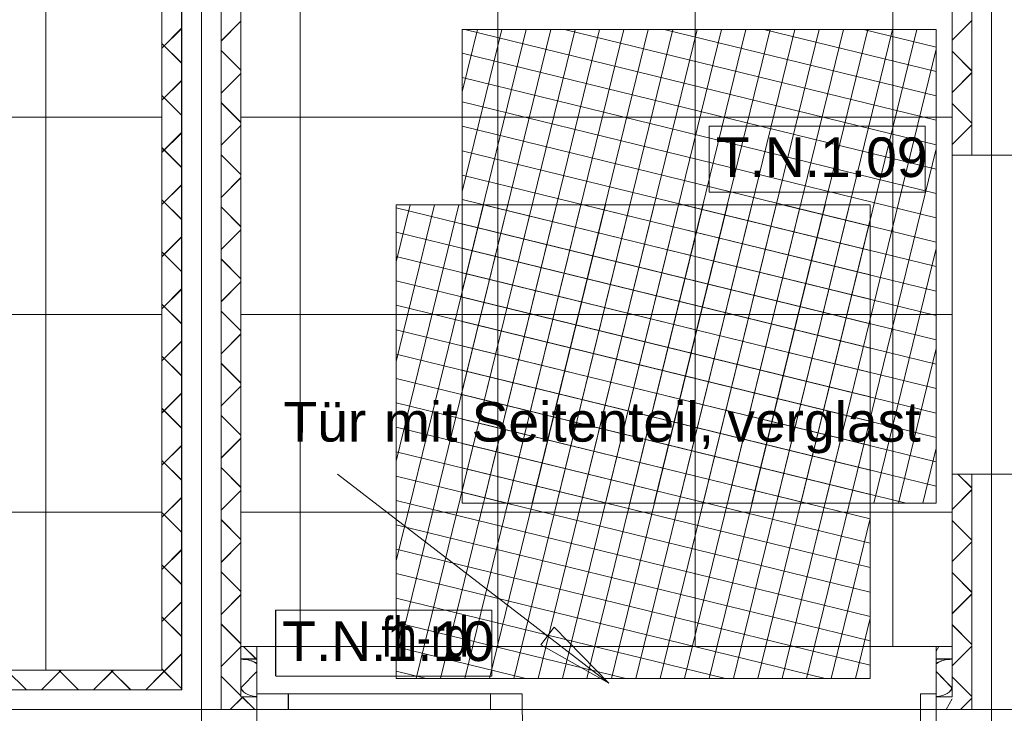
# Model space of a CAD drawing. Extents: x 229 to 926, y 37 to 878.
# Tile 9 of 163: x 491 to 554, y 165 to 209. Entities that reach past the tile are written whole.
import ezdxf
from ezdxf.lldxf.tags import DXFTag

# ---------------------------------------------------------------- set-up
doc = ezdxf.new("R2010")
doc.units = 0
doc.layers.get('0').update_dxf_attribs({"linetype": 'fein_strichliert', "lineweight": 13})
for name, color, linetype, lineweight in [('Axen', 7, 'Continuous', 25), ('Axen-A03CPAFYA9', 7, 'Continuous', 25), ('Beschriftung', 7, 'Continuous', 25), ('Beschriftung-A03CPAFWA9', 7, 'Continuous', 25), ('Bewegungsfläche', 7, 'Continuous', 25), ('Deckenspiegel', 7, 'Continuous', 25), ('Fullfläche', 7, 'Continuous', 25), ('Fullfläche-A03CPAG4A9', 7, 'Continuous', 25), ('Maßlinien', 7, 'Continuous', 25), ('Maßlinien-A03CPAG1A9', 7, 'Continuous', 25), ('Türen', 7, 'Continuous', 25), ('Türen-A03CPAFZA9', 7, 'Continuous', 25), ('Wände', 7, 'Continuous', 25), ('Wände-A03CPAG0A9', 7, 'Continuous', 25)]:
    doc.layers.add(name, color=color, linetype=linetype, lineweight=lineweight)
doc.styles.get("Standard").update_dxf_attribs({"font": 'arial.ttf'})
tags = doc.linetypes.add('ALL_S25', pattern=[0.001, 0, -0.001]).pattern_tags.tags
tags[6:7] = [DXFTag(74, 4), DXFTag(75, 0), DXFTag(340, '0'), DXFTag(46, 1.0), DXFTag(50, 0.0), DXFTag(44, 0.0), DXFTag(45, 0.0)]
tags[4:5] = [DXFTag(74, 4), DXFTag(75, 0), DXFTag(340, '0'), DXFTag(46, 1.0), DXFTag(50, 0.0), DXFTag(44, 0.0), DXFTag(45, 0.0)]
tags = doc.linetypes.add('ALL_S25-A03CPAG2A9', pattern=[0.001, 0, -0.001]).pattern_tags.tags
tags[6:7] = [DXFTag(74, 4), DXFTag(75, 0), DXFTag(340, '0'), DXFTag(46, 1.0), DXFTag(50, 0.0), DXFTag(44, 0.0), DXFTag(45, 0.0)]
tags[4:5] = [DXFTag(74, 4), DXFTag(75, 0), DXFTag(340, '0'), DXFTag(46, 1.0), DXFTag(50, 0.0), DXFTag(44, 0.0), DXFTag(45, 0.0)]
tags = doc.linetypes.add('fein_strichliert', pattern=[4, 1, -2, 1]).pattern_tags.tags
tags[8:9] = [DXFTag(74, 4), DXFTag(75, 0), DXFTag(340, '0'), DXFTag(46, 0.0), DXFTag(50, 0.0), DXFTag(44, 0.0), DXFTag(45, 0.0)]
tags[6:7] = [DXFTag(74, 4), DXFTag(75, 0), DXFTag(340, '0'), DXFTag(46, 0.0), DXFTag(50, 0.0), DXFTag(44, 0.0), DXFTag(45, 0.0)]
tags[4:5] = [DXFTag(74, 4), DXFTag(75, 0), DXFTag(340, '0'), DXFTag(46, 0.0), DXFTag(50, 0.0), DXFTag(44, 0.0), DXFTag(45, 0.0)]

# ---------------------------------------------------------------- blocks, each defined once
blk = doc.blocks.new('Referenz-A03CPAFUA9', base_point=(255.728, 66.032))
at = {"layer": 'Axen', "color": 0, "linetype": 'ALL_S25', "lineweight": -2, "ltscale": 0.13}
for p, q in [((502.835, 66.032), (502.835, 801.547)), ((552.835, 66.032), (552.835, 801.547)), ((735.547, 165.341), (301.611, 165.341))]:
    blk.add_line(p, q, dxfattribs=at)
at = {"layer": 'Beschriftung', "color": 0, "lineweight": -2}
for p, q in [((548.641, 202.265), (534.969, 202.267)), ((534.969, 202.267), (534.969, 198.1)), ((548.641, 198.099), (548.641, 202.265)), ((534.969, 198.1), (548.641, 198.099)), ((528.614, 167.009), (511.442, 180.238)), ((521.205, 171.629), (507.533, 171.631)), ((507.533, 171.631), (507.533, 167.464)), ((521.205, 167.463), (521.205, 171.629)), ((524.305, 169.445), (525.159, 170.554)), ((524.305, 169.445), (525.159, 170.554)), ((524.732, 169.999), (524.455, 170.213)), ((525.159, 170.554), (528.614, 167.009)), ((525.159, 170.554), (528.614, 167.009)), ((528.614, 167.009), (524.305, 169.445)), ((528.614, 167.009), (524.305, 169.445)), ((507.533, 167.464), (521.205, 167.463)), ((528.614, 167.009), (528.614, 167.009)), ((528.614, 167.009), (528.614, 167.009)), ((528.614, 167.009), (528.614, 167.009))]:
    blk.add_line(p, q, dxfattribs=at)
at = {"layer": 'Bewegungsfläche', "color": 0, "lineweight": -2}
for p, q in [((519.335, 204.45), (520.303, 208.406)), ((519.335, 198.139), (521.847, 208.406)), ((519.335, 191.828), (523.391, 208.406)), ((519.335, 185.517), (524.936, 208.406)), ((519.335, 179.206), (526.48, 208.406)), ((549.335, 208.406), (519.335, 208.406)), ((519.335, 208.406), (519.335, 178.406)), ((519.335, 204.45), (520.303, 208.406)), ((519.335, 198.139), (521.847, 208.406)), ((519.335, 191.828), (523.391, 208.406)), ((519.335, 185.517), (524.936, 208.406)), ((519.335, 179.206), (526.48, 208.406)), ((549.335, 208.406), (519.335, 208.406)), ((519.335, 208.406), (519.335, 178.406)), ((519.493, 208.406), (549.335, 201.104)), ((519.493, 208.406), (549.335, 201.104)), ((520.684, 178.406), (528.024, 208.406)), ((520.684, 178.406), (528.024, 208.406)), ((522.228, 178.406), (529.569, 208.406)), ((522.228, 178.406), (529.569, 208.406)), ((523.772, 178.406), (531.113, 208.406)), ((523.772, 178.406), (531.113, 208.406)), ((525.316, 178.406), (532.657, 208.406)), ((525.316, 178.406), (532.657, 208.406)), ((525.804, 208.406), (549.335, 202.648)), ((525.804, 208.406), (549.335, 202.648)), ((526.861, 178.406), (534.201, 208.406)), ((526.861, 178.406), (534.201, 208.406)), ((528.405, 178.406), (535.746, 208.406)), ((528.405, 178.406), (535.746, 208.406)), ((529.949, 178.406), (537.29, 208.406)), ((529.949, 178.406), (537.29, 208.406)), ((531.493, 178.406), (538.834, 208.406)), ((531.493, 178.406), (538.834, 208.406)), ((532.115, 208.406), (549.335, 204.193)), ((532.115, 208.406), (549.335, 204.193)), ((533.038, 178.406), (540.378, 208.406)), ((533.038, 178.406), (540.378, 208.406)), ((534.582, 178.406), (541.923, 208.406)), ((534.582, 178.406), (541.923, 208.406)), ((536.126, 178.406), (543.467, 208.406)), ((536.126, 178.406), (543.467, 208.406)), ((537.67, 178.406), (545.011, 208.406)), ((537.67, 178.406), (545.011, 208.406)), ((538.427, 208.406), (549.335, 205.737)), ((538.427, 208.406), (549.335, 205.737)), ((539.215, 178.406), (546.556, 208.406)), ((539.215, 178.406), (546.556, 208.406)), ((540.759, 178.406), (548.1, 208.406)), ((540.759, 178.406), (548.1, 208.406)), ((544.738, 208.406), (549.335, 207.281)), ((544.738, 208.406), (549.335, 207.281)), ((549.335, 178.406), (549.335, 208.406)), ((549.335, 178.406), (549.335, 208.406)), ((519.335, 206.9), (549.335, 199.56)), ((519.335, 206.9), (549.335, 199.56)), ((542.303, 178.406), (549.335, 207.145)), ((542.303, 178.406), (549.335, 207.145)), ((519.335, 205.356), (549.335, 198.016)), ((519.335, 205.356), (549.335, 198.016)), ((519.335, 203.812), (549.335, 196.471)), ((519.335, 203.812), (549.335, 196.471)), ((519.335, 202.268), (549.335, 194.927)), ((519.335, 202.268), (549.335, 194.927)), ((519.335, 200.723), (549.335, 193.383)), ((519.335, 200.723), (549.335, 193.383)), ((543.848, 178.406), (549.335, 200.833)), ((543.848, 178.406), (549.335, 200.833)), ((519.335, 199.179), (549.335, 191.838)), ((519.335, 199.179), (549.335, 191.838)), ((519.335, 197.635), (549.335, 190.294)), ((519.335, 197.635), (549.335, 190.294)), ((515.156, 193.683), (516.043, 197.306)), ((515.156, 187.372), (517.587, 197.306)), ((515.156, 181.061), (519.131, 197.306)), ((515.156, 174.75), (520.675, 197.306)), ((515.156, 168.439), (522.22, 197.306)), ((545.157, 197.306), (515.156, 197.306)), ((515.156, 197.306), (515.156, 167.306)), ((515.156, 193.683), (516.043, 197.306)), ((515.156, 187.372), (517.587, 197.306)), ((515.156, 181.061), (519.131, 197.306)), ((515.156, 174.75), (520.675, 197.306)), ((515.156, 168.439), (522.22, 197.306)), ((545.157, 197.306), (515.156, 197.306)), ((515.156, 197.306), (515.156, 167.306)), ((515.156, 197.113), (545.157, 189.772)), ((515.156, 197.113), (545.157, 189.772)), ((516.423, 167.306), (523.764, 197.306)), ((516.423, 167.306), (523.764, 197.306)), ((517.967, 167.306), (525.308, 197.306)), ((517.967, 167.306), (525.308, 197.306)), ((519.512, 167.306), (526.852, 197.306)), ((519.512, 167.306), (526.852, 197.306)), ((520.679, 197.306), (545.157, 191.317)), ((520.679, 197.306), (545.157, 191.317)), ((521.056, 167.306), (528.397, 197.306)), ((521.056, 167.306), (528.397, 197.306)), ((522.6, 167.306), (529.941, 197.306)), ((522.6, 167.306), (529.941, 197.306)), ((524.145, 167.306), (531.485, 197.306)), ((524.145, 167.306), (531.485, 197.306)), ((525.689, 167.306), (533.03, 197.306)), ((525.689, 167.306), (533.03, 197.306)), ((526.99, 197.306), (545.157, 192.861)), ((526.99, 197.306), (545.157, 192.861)), ((527.233, 167.306), (534.574, 197.306)), ((527.233, 167.306), (534.574, 197.306)), ((528.777, 167.306), (536.118, 197.306)), ((528.777, 167.306), (536.118, 197.306)), ((530.322, 167.306), (537.662, 197.306)), ((530.322, 167.306), (537.662, 197.306)), ((531.866, 167.306), (539.207, 197.306)), ((531.866, 167.306), (539.207, 197.306)), ((533.302, 197.306), (545.157, 194.405)), ((533.302, 197.306), (545.157, 194.405)), ((533.41, 167.306), (540.751, 197.306)), ((533.41, 167.306), (540.751, 197.306)), ((534.954, 167.306), (542.295, 197.306)), ((534.954, 167.306), (542.295, 197.306)), ((536.499, 167.306), (543.839, 197.306)), ((536.499, 167.306), (543.839, 197.306)), ((539.613, 197.306), (545.157, 195.95)), ((539.613, 197.306), (545.157, 195.95)), ((545.157, 167.306), (545.157, 197.306)), ((545.157, 167.306), (545.157, 197.306)), ((538.043, 167.306), (545.157, 196.378)), ((538.043, 167.306), (545.157, 196.378)), ((519.335, 196.091), (549.335, 188.75)), ((519.335, 196.091), (549.335, 188.75)), ((515.156, 195.569), (545.157, 188.228)), ((515.156, 195.569), (545.157, 188.228)), ((519.335, 194.546), (549.335, 187.206)), ((519.335, 194.546), (549.335, 187.206)), ((545.392, 178.406), (549.335, 194.522)), ((545.392, 178.406), (549.335, 194.522)), ((515.156, 194.025), (545.157, 186.684)), ((515.156, 194.025), (545.157, 186.684)), ((519.335, 193.002), (549.335, 185.661)), ((519.335, 193.002), (549.335, 185.661)), ((515.156, 192.48), (545.157, 185.14)), ((515.156, 192.48), (545.157, 185.14)), ((519.335, 191.458), (549.335, 184.117)), ((519.335, 191.458), (549.335, 184.117)), ((515.156, 190.936), (545.157, 183.595)), ((515.156, 190.936), (545.157, 183.595)), ((539.587, 167.306), (545.157, 190.067)), ((539.587, 167.306), (545.157, 190.067)), ((519.335, 189.914), (549.335, 182.573)), ((519.335, 189.914), (549.335, 182.573)), ((515.156, 189.392), (545.157, 182.051)), ((515.156, 189.392), (545.157, 182.051)), ((519.335, 188.369), (549.335, 181.029)), ((519.335, 188.369), (549.335, 181.029)), ((546.936, 178.406), (549.335, 188.211)), ((546.936, 178.406), (549.335, 188.211)), ((515.156, 187.848), (545.157, 180.507)), ((515.156, 187.848), (545.157, 180.507)), ((515.156, 186.303), (545.157, 178.963)), ((515.156, 186.303), (545.157, 178.963)), ((519.335, 186.825), (549.335, 179.484)), ((519.335, 186.825), (549.335, 179.484)), ((519.335, 185.281), (547.432, 178.406)), ((519.335, 185.281), (547.432, 178.406)), ((515.156, 184.759), (545.157, 177.418)), ((515.156, 184.759), (545.157, 177.418)), ((515.156, 183.215), (545.157, 175.874)), ((515.156, 183.215), (545.157, 175.874)), ((519.335, 183.736), (541.121, 178.406)), ((519.335, 183.736), (541.121, 178.406)), ((541.131, 167.306), (545.157, 183.755)), ((541.131, 167.306), (545.157, 183.755)), ((519.335, 182.192), (534.809, 178.406)), ((519.335, 182.192), (534.809, 178.406)), ((515.156, 181.67), (545.157, 174.33)), ((515.156, 181.67), (545.157, 174.33)), ((548.48, 178.406), (549.335, 181.9)), ((548.48, 178.406), (549.335, 181.9)), ((515.156, 180.126), (545.157, 172.786)), ((515.156, 180.126), (545.157, 172.786)), ((519.335, 180.648), (528.498, 178.406)), ((519.335, 180.648), (528.498, 178.406)), ((519.335, 179.104), (522.187, 178.406)), ((519.335, 179.104), (522.187, 178.406)), ((515.156, 178.582), (545.157, 171.241)), ((515.156, 178.582), (545.157, 171.241)), ((519.335, 178.406), (549.335, 178.406)), ((519.335, 178.406), (549.335, 178.406)), ((515.156, 177.038), (545.157, 169.697)), ((515.156, 177.038), (545.157, 169.697)), ((542.676, 167.306), (545.157, 177.444)), ((542.676, 167.306), (545.157, 177.444)), ((515.156, 175.493), (545.157, 168.153)), ((515.156, 175.493), (545.157, 168.153)), ((515.156, 173.949), (542.307, 167.306)), ((515.156, 173.949), (542.307, 167.306)), ((515.156, 172.405), (535.996, 167.306)), ((515.156, 172.405), (535.996, 167.306)), ((515.156, 170.861), (529.685, 167.306)), ((515.156, 170.861), (529.685, 167.306)), ((544.22, 167.306), (545.157, 171.133)), ((544.22, 167.306), (545.157, 171.133)), ((515.156, 169.316), (523.373, 167.306)), ((515.156, 169.316), (523.373, 167.306)), ((515.156, 167.772), (517.062, 167.306)), ((515.156, 167.772), (517.062, 167.306)), ((515.156, 167.306), (545.157, 167.306)), ((515.156, 167.306), (545.157, 167.306))]:
    blk.add_line(p, q, dxfattribs=at)
at = {"layer": 'Fullfläche', "color": 0, "lineweight": -2}
for p, q in [((504.085, 207.665), (505.335, 208.914)), ((551.585, 208.961), (550.335, 207.712)), ((500.335, 207.216), (501.585, 208.464)), ((500.335, 207.511), (501.585, 206.262)), ((504.085, 207.061), (505.335, 205.813)), ((551.585, 205.766), (550.335, 207.015)), ((504.085, 204.365), (505.335, 205.614)), ((551.585, 205.661), (550.335, 204.412)), ((500.335, 203.916), (501.585, 205.164)), ((500.335, 204.211), (501.585, 202.962)), ((504.085, 203.761), (505.335, 202.513)), ((551.585, 202.466), (550.335, 203.715)), ((504.085, 201.065), (505.335, 202.314)), ((551.585, 202.361), (550.335, 201.112)), ((500.335, 200.615), (501.585, 201.864)), ((500.335, 200.911), (501.585, 199.662)), ((504.085, 200.461), (505.335, 199.213)), ((504.085, 197.765), (505.335, 199.014)), ((500.335, 197.315), (501.585, 198.564)), ((500.335, 197.611), (501.585, 196.362)), ((504.085, 197.161), (505.335, 195.913)), ((504.085, 194.465), (505.335, 195.714)), ((500.335, 194.015), (501.585, 195.264)), ((500.335, 194.311), (501.585, 193.062)), ((504.085, 193.861), (505.335, 192.613)), ((500.335, 190.715), (501.585, 191.964)), ((504.085, 191.165), (505.335, 192.414)), ((500.335, 191.011), (501.585, 189.762)), ((504.085, 190.562), (505.335, 189.313)), ((504.085, 187.865), (505.335, 189.114)), ((500.335, 187.415), (501.585, 188.664)), ((500.335, 187.711), (501.585, 186.462)), ((504.085, 187.261), (505.335, 186.013)), ((504.085, 184.565), (505.335, 185.814)), ((500.335, 184.115), (501.585, 185.364)), ((500.335, 184.411), (501.585, 183.162)), ((504.085, 183.961), (505.335, 182.713)), ((500.335, 180.815), (501.585, 182.064)), ((504.085, 181.265), (505.335, 182.513)), ((500.335, 181.111), (501.585, 179.862)), ((504.085, 180.661), (505.335, 179.413)), ((551.585, 179.366), (550.71, 180.241)), ((504.085, 177.965), (505.335, 179.213)), ((551.585, 179.261), (550.335, 178.012)), ((500.335, 177.515), (501.585, 178.764)), ((500.335, 177.811), (501.585, 176.562)), ((504.085, 177.362), (505.335, 176.113)), ((551.585, 176.066), (550.335, 177.315)), ((504.085, 174.664), (505.335, 175.913)), ((551.585, 175.96), (550.335, 174.712)), ((500.335, 174.215), (501.585, 175.464)), ((500.335, 174.511), (501.585, 173.262)), ((504.085, 174.061), (505.335, 172.813)), ((551.585, 172.766), (550.335, 174.015)), ((504.085, 171.364), (505.335, 172.613)), ((551.585, 172.66), (550.335, 171.412)), ((500.335, 170.915), (501.585, 172.164)), ((500.335, 171.211), (501.585, 169.962)), ((504.085, 170.761), (505.335, 169.513)), ((551.585, 169.466), (550.335, 170.715)), ((500.335, 167.615), (501.585, 168.864)), ((504.085, 168.064), (505.335, 169.313)), ((505.335, 169.314), (505.363, 169.341)), ((506.306, 168.541), (505.507, 169.341)), ((549.5, 169.341), (549.336, 169.041)), ((551.585, 169.36), (550.335, 168.112)), ((490.508, 167.841), (491.757, 166.591)), ((493.961, 167.841), (492.712, 166.591)), ((493.808, 167.841), (495.057, 166.591)), ((497.261, 167.841), (496.012, 166.591)), ((497.108, 167.841), (498.357, 166.591)), ((500.335, 167.615), (499.312, 166.591)), ((500.335, 167.911), (501.585, 166.662)), ((505.359, 166.741), (506.335, 167.757)), ((550.311, 166.741), (549.336, 167.757)), ((504.085, 167.462), (505.335, 166.213)), ((551.585, 166.167), (550.335, 167.415)), ((505.431, 166.113), (504.66, 165.341)), ((505.407, 166.141), (505.431, 166.116)), ((505.462, 166.141), (505.438, 166.116)), ((505.438, 166.113), (506.21, 165.341)), ((550.335, 166.015), (549.965, 165.341)), ((551.585, 166.06), (550.865, 165.341))]:
    blk.add_line(p, q, dxfattribs=at)
for centre, major_axis, start_param, end_param in [((505.335, 167.941), (1.176, 0), 0.554153, 1.570791), ((550.336, 167.941), (-1.176, 0), 4.712389, 5.72891), ((506.535, 166.741), (1.176, 0), 3.141593, 4.541474), ((549.135, 166.741), (-1.176, 0), 1.741806, 3.141593)]:
    blk.add_ellipse(centre, major_axis=major_axis, ratio=0.5, start_param=start_param, end_param=end_param, dxfattribs=at)
at = {"layer": 'Türen', "color": 0, "lineweight": -2}
for p, q in [((506.335, 166.341), (523.135, 166.341)), ((508.335, 165.341), (508.335, 166.341)), ((521.135, 166.341), (521.135, 165.341)), ((523.135, 165.341), (523.135, 166.341)), ((548.335, 165.341), (548.335, 166.341)), ((548.335, 166.341), (549.335, 166.341)), ((523.135, 165.341), (506.335, 165.341)), ((548.335, 165.341), (548.335, 140.14)), ((549.335, 165.341), (548.335, 165.341))]:
    blk.add_line(p, q, dxfattribs=at)
blk.add_ellipse((548.335, 165.341), major_axis=(-25.2, 0), ratio=1, start_param=0, end_param=1.570796, dxfattribs=at)
at = {"layer": 'Wände', "color": 0, "lineweight": -2}
for p, q in [((551.585, 200.441), (551.585, 380.248)), ((552.835, 200.441), (552.835, 380.248)), ((501.585, 166.591), (501.585, 330.242)), ((502.835, 330.242), (502.835, 165.341)), ((504.085, 330.242), (504.085, 165.341)), ((505.335, 330.242), (505.335, 197.741)), ((550.335, 200.441), (550.335, 318.942)), ((500.335, 215.341), (500.335, 167.841)), ((550.335, 200.441), (555.335, 200.441)), ((505.335, 197.741), (505.335, 166.141)), ((550.335, 180.241), (555.335, 180.241)), ((550.335, 166.141), (550.335, 180.241)), ((551.585, 165.34), (551.585, 180.241)), ((552.835, 165.341), (552.835, 180.241)), ((505.335, 169.341), (506.335, 169.341)), ((506.335, 169.341), (506.335, 165.341)), ((549.335, 169.341), (549.335, 165.341)), ((549.335, 169.341), (550.335, 169.341)), ((506.335, 168.541), (505.335, 168.541)), ((549.336, 168.541), (550.336, 168.541)), ((500.335, 167.841), (382.433, 167.841)), ((381.634, 166.591), (501.585, 166.591)), ((505.335, 166.141), (506.335, 166.141)), ((550.335, 166.141), (549.335, 166.141)), ((502.835, 165.341), (381.634, 165.341)), ((506.335, 165.341), (381.634, 165.341)), ((506.335, 165.341), (506.335, 162.841)), ((549.335, 165.341), (674.036, 165.341)), ((549.335, 165.341), (549.335, 162.841))]:
    blk.add_line(p, q, dxfattribs=at)
at = {"layer": 'Beschriftung', "color": 0, "lineweight": -2, "char_height": 2.50002, "attachment_point": 1, "rotation": 359.99316}
for s, insert in [('{\\fArial;T.N.1.09}', (535.386, 201.557)), ('{\\fArial;Tür}', (508.024, 184.81)), ('{\\fArial;mit}', (514.381, 184.809)), ('{\\fArial;Seitenteil,}', (519.934, 184.808)), ('{\\fArial;verglast}', (536.115, 184.806)), ('{\\fArial;T.N.1.10}', (507.95, 170.921))]:
    blk.add_mtext(s, dxfattribs=dict(at, insert=insert))
at = {"layer": 'Maßlinien', "color": 0, "lineweight": -2, "insert": (514.219, 171.186), "char_height": 2.50002, "attachment_point": 1, "rotation": 0.00001}
blk.add_mtext('{\\W0.77;\\fArial;fh-rd}', dxfattribs=at)
blk = doc.blocks.new('Referenz-A03CPAG8A9', base_point=(281.599, 66.032))
at = {"layer": 'Axen-A03CPAFYA9', "color": 0, "linetype": 'ALL_S25-A03CPAG2A9', "lineweight": -2, "ltscale": 0.13}
for p, q in [((502.833, 66.032), (502.833, 801.546)), ((552.833, 66.032), (552.833, 801.546)), ((735.547, 165.347), (301.612, 165.347))]:
    blk.add_line(p, q, dxfattribs=at)
at = {"layer": 'Beschriftung-A03CPAFWA9', "color": 0, "lineweight": -2}
for p, q in [((534.968, 202.273), (534.967, 198.107)), ((548.639, 202.272), (534.968, 202.273)), ((548.639, 198.105), (548.639, 202.272)), ((534.967, 198.107), (548.639, 198.105)), ((528.612, 167.015), (511.441, 180.244)), ((507.532, 171.638), (507.531, 167.471)), ((521.203, 171.636), (507.532, 171.638)), ((521.203, 167.469), (521.203, 171.636)), ((524.303, 169.451), (525.157, 170.56)), ((524.303, 169.451), (525.157, 170.56)), ((524.73, 170.006), (524.453, 170.219)), ((525.157, 170.56), (528.612, 167.015)), ((525.157, 170.56), (528.612, 167.015)), ((528.612, 167.015), (524.303, 169.451)), ((528.612, 167.015), (524.303, 169.451)), ((507.531, 167.471), (521.203, 167.469))]:
    blk.add_line(p, q, dxfattribs=at)
at = {"layer": 'Deckenspiegel', "color": 0, "lineweight": -2}
for p, q in [((505.333, 169.347), (505.333, 661.346)), ((509.083, 169.347), (509.083, 661.346)), ((521.583, 169.347), (521.583, 661.346)), ((534.083, 169.347), (534.083, 661.346)), ((546.583, 169.347), (546.583, 661.346)), ((550.333, 661.346), (550.333, 169.347)), ((492.983, 362.847), (492.983, 167.847)), ((500.333, 362.847), (500.333, 167.847)), ((385.633, 202.847), (500.333, 202.847)), ((550.333, 202.847), (505.333, 202.847)), ((385.633, 190.347), (500.333, 190.347)), ((550.333, 190.347), (505.333, 190.347)), ((385.633, 177.847), (500.333, 177.847)), ((550.333, 177.847), (505.333, 177.847)), ((550.333, 169.347), (505.333, 169.347)), ((500.333, 167.847), (385.633, 167.847))]:
    blk.add_line(p, q, dxfattribs=at)
at = {"layer": 'Fullfläche-A03CPAG4A9', "color": 0, "lineweight": -2}
for p, q in [((504.083, 207.671), (505.333, 208.92)), ((551.583, 208.967), (550.333, 207.718)), ((500.333, 207.222), (501.583, 208.47)), ((500.333, 207.517), (501.583, 206.268)), ((504.083, 207.068), (505.333, 205.819)), ((551.583, 205.773), (550.333, 207.021)), ((504.083, 204.371), (505.333, 205.62)), ((551.583, 205.667), (550.333, 204.418)), ((500.333, 203.922), (501.583, 205.171)), ((500.333, 204.217), (501.583, 202.968)), ((504.083, 203.768), (505.333, 202.519)), ((551.583, 202.473), (550.333, 203.721)), ((504.083, 201.071), (505.333, 202.32)), ((551.583, 202.367), (550.333, 201.118)), ((500.333, 200.622), (501.583, 201.871)), ((500.333, 200.917), (501.583, 199.668)), ((504.083, 200.468), (505.333, 199.219)), ((504.083, 197.771), (505.333, 199.02)), ((500.333, 197.322), (501.583, 198.57)), ((500.333, 197.617), (501.583, 196.368)), ((504.083, 197.168), (505.333, 195.919)), ((504.083, 194.471), (505.333, 195.72)), ((500.333, 194.022), (501.583, 195.27)), ((500.333, 194.317), (501.583, 193.069)), ((504.083, 193.868), (505.333, 192.619)), ((500.333, 190.722), (501.583, 191.97)), ((504.083, 191.171), (505.333, 192.42)), ((500.333, 191.017), (501.583, 189.769)), ((504.083, 190.568), (505.333, 189.319)), ((504.083, 187.871), (505.333, 189.12)), ((500.333, 187.422), (501.583, 188.67)), ((500.333, 187.717), (501.583, 186.469)), ((504.083, 187.268), (505.333, 186.019)), ((504.083, 184.571), (505.333, 185.82)), ((500.333, 184.122), (501.583, 185.37)), ((500.333, 184.417), (501.583, 183.169)), ((504.083, 183.968), (505.333, 182.719)), ((500.333, 180.822), (501.583, 182.07)), ((504.083, 181.271), (505.333, 182.52)), ((500.333, 181.117), (501.583, 179.869)), ((504.083, 180.668), (505.333, 179.419)), ((551.583, 179.373), (550.708, 180.247)), ((504.083, 177.971), (505.333, 179.22)), ((551.583, 179.267), (550.333, 178.018)), ((500.333, 177.522), (501.583, 178.77)), ((500.333, 177.817), (501.583, 176.569)), ((504.083, 177.368), (505.333, 176.119)), ((551.583, 176.073), (550.333, 177.322)), ((504.083, 174.671), (505.333, 175.92)), ((551.583, 175.967), (550.333, 174.718)), ((500.333, 174.221), (501.583, 175.47)), ((500.333, 174.517), (501.583, 173.269)), ((504.083, 174.068), (505.333, 172.819)), ((551.583, 172.773), (550.333, 174.022)), ((504.083, 171.371), (505.333, 172.62)), ((551.583, 172.667), (550.333, 171.418)), ((500.333, 170.921), (501.583, 172.17)), ((500.333, 171.218), (501.583, 169.969)), ((504.083, 170.768), (505.333, 169.519)), ((551.583, 169.473), (550.333, 170.722)), ((500.333, 167.622), (501.583, 168.87)), ((504.083, 168.071), (505.333, 169.32)), ((505.334, 169.32), (505.361, 169.347)), ((506.305, 168.547), (505.505, 169.347)), ((549.498, 169.347), (549.334, 169.048)), ((551.583, 169.367), (550.333, 168.118)), ((490.507, 167.847), (491.756, 166.597)), ((493.959, 167.847), (492.711, 166.597)), ((493.807, 167.847), (495.056, 166.597)), ((497.259, 167.847), (496.01, 166.597)), ((497.107, 167.847), (498.356, 166.597)), ((500.333, 167.621), (499.31, 166.597)), ((500.333, 167.918), (501.583, 166.669)), ((505.358, 166.747), (506.334, 167.764)), ((550.309, 166.747), (549.334, 167.764)), ((504.083, 167.468), (505.333, 166.219)), ((551.583, 166.173), (550.333, 167.422)), ((505.43, 166.12), (504.658, 165.348)), ((505.405, 166.147), (505.43, 166.123)), ((505.461, 166.147), (505.436, 166.123)), ((505.436, 166.12), (506.208, 165.347)), ((550.333, 166.022), (549.963, 165.347)), ((551.583, 166.067), (550.863, 165.347))]:
    blk.add_line(p, q, dxfattribs=at)
for centre, major_axis, start_param, end_param in [((505.334, 167.947), (1.176, 0), 0.554153, 1.570791), ((550.334, 167.947), (-1.176, 0), 4.712389, 5.72891), ((506.534, 166.747), (1.176, 0), 3.141593, 4.541474), ((549.133, 166.747), (-1.176, 0), 1.741806, 3.141593)]:
    blk.add_ellipse(centre, major_axis=major_axis, ratio=0.5, start_param=start_param, end_param=end_param, dxfattribs=at)
at = {"layer": 'Türen-A03CPAFZA9', "color": 0, "lineweight": -2}
for p, q in [((506.333, 166.347), (523.133, 166.347)), ((508.333, 165.347), (508.333, 166.347)), ((521.133, 166.347), (521.133, 165.347)), ((523.133, 165.347), (523.133, 166.347)), ((548.333, 165.347), (548.333, 166.347)), ((548.333, 166.347), (549.333, 166.347)), ((523.133, 165.347), (506.333, 165.347)), ((548.333, 165.347), (548.333, 140.147)), ((549.333, 165.347), (548.333, 165.347))]:
    blk.add_line(p, q, dxfattribs=at)
blk.add_ellipse((548.333, 165.347), major_axis=(-25.2, 0), ratio=1, start_param=0, end_param=1.570796, dxfattribs=at)
at = {"layer": 'Wände-A03CPAG0A9', "color": 0, "lineweight": -2}
for p, q in [((551.583, 200.447), (551.583, 380.252)), ((552.833, 200.447), (552.833, 380.252)), ((501.583, 166.597), (501.583, 330.247)), ((502.833, 330.247), (502.833, 165.347)), ((504.083, 330.247), (504.083, 165.348)), ((505.333, 330.247), (505.333, 197.747)), ((550.333, 200.447), (550.333, 318.947)), ((500.333, 215.347), (500.333, 167.847)), ((550.333, 200.447), (555.333, 200.447)), ((505.333, 197.747), (505.333, 166.147)), ((550.333, 180.247), (555.333, 180.247)), ((550.333, 166.147), (550.333, 180.247)), ((551.583, 165.347), (551.583, 180.247)), ((552.833, 165.347), (552.833, 180.247)), ((505.333, 169.347), (506.333, 169.347)), ((506.333, 169.347), (506.333, 165.347)), ((549.333, 169.347), (549.333, 165.347)), ((549.333, 169.347), (550.333, 169.347)), ((506.334, 168.547), (505.334, 168.547)), ((549.334, 168.547), (550.334, 168.547)), ((500.333, 167.847), (382.433, 167.847)), ((381.634, 166.597), (501.583, 166.597)), ((505.333, 166.147), (506.333, 166.147)), ((550.333, 166.147), (549.333, 166.147)), ((502.833, 165.347), (381.634, 165.347)), ((506.333, 165.347), (381.634, 165.347)), ((506.333, 165.347), (506.333, 162.847)), ((549.333, 165.347), (674.033, 165.347)), ((549.333, 165.347), (549.333, 162.847))]:
    blk.add_line(p, q, dxfattribs=at)
at = {"layer": 'Beschriftung-A03CPAFWA9', "color": 0, "lineweight": -2, "char_height": 2.49999, "attachment_point": 1, "rotation": 359.99316}
for s, insert in [('{\\fArial;T.N.1.09}', (535.384, 201.563)), ('{\\fArial;Tür}', (508.022, 184.816)), ('{\\fArial;mit}', (514.38, 184.815)), ('{\\fArial;Seitenteil,}', (519.932, 184.815)), ('{\\fArial;verglast}', (536.113, 184.813)), ('{\\fArial;T.N.1.10}', (507.948, 170.928))]:
    blk.add_mtext(s, dxfattribs=dict(at, insert=insert))
at = {"layer": 'Maßlinien-A03CPAG1A9', "color": 0, "lineweight": -2, "insert": (514.217, 171.193), "char_height": 2.49999, "attachment_point": 1, "rotation": 0.00001}
blk.add_mtext('{\\W0.77;\\fArial;fh-rd}', dxfattribs=at)

msp = doc.modelspace()

# ---------------------------------------------------------------- block references
at = {"color": 251, "lineweight": 13, "ltscale": 0.13, "true_color": 0x606060}
for name, p in [('Referenz-A03CPAFUA9', (255.728, 66.032)), ('Referenz-A03CPAG8A9', (281.599, 66.032))]:
    msp.add_blockref(name, p, dxfattribs=at)

doc.saveas('drawing.dxf')
